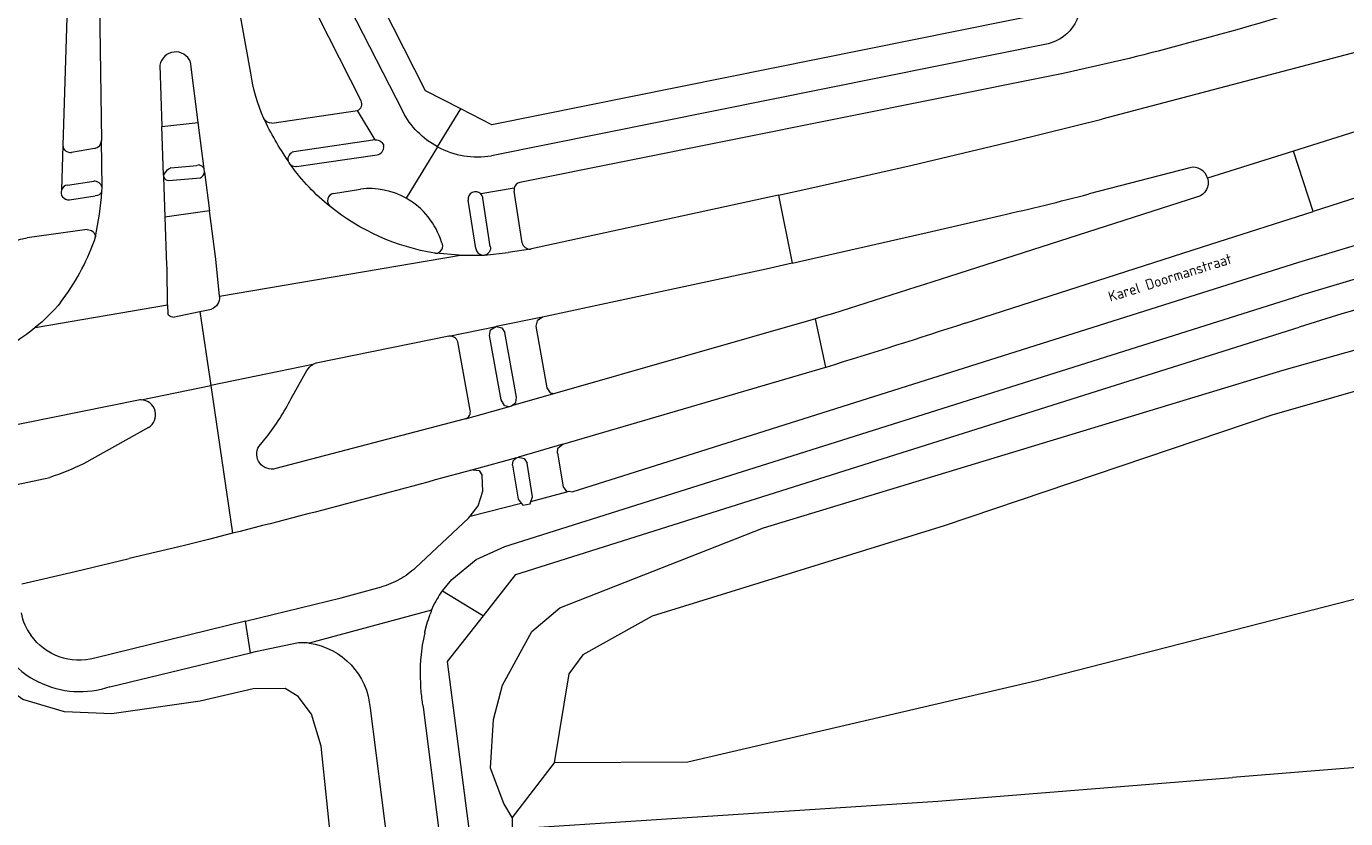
# Model space of a CAD drawing. Header units: metres. Extents: x 195286 to 196278, y 327273 to 327838.
# Tile 5 of 46: x 195393 to 195481, y 327352 to 327405. Entities that reach past the tile are written whole.
import ezdxf
from ezdxf.enums import TextEntityAlignment as Align

# ---------------------------------------------------------------- set-up
doc = ezdxf.new("R2010")
doc.units = ezdxf.units.M
for name, color, linetype, lineweight in [('B-WE-GR-BEPLANTING_CULTUUR_BOSPLANTSOEN-GV', 253, 'Continuous', 18), ('B-WE-GR-BEPLANTING_CULTUUR_HEESTERS-GV', 253, 'Continuous', 18), ('B-WE-IE-TERREINAFSCHEIDING_KUNSTMATIG_HEKWERK-G', 253, 'IE-TERREINAFSCHEIDING-KUNSTMATIG', 18), ('B-WE-OG-TERREIN_BEGROEID-GV', 253, 'Continuous', 9), ('B-WE-OG-TOPOGRAFIE-T18', 2, 'Continuous', 35), ('B-WE-VH-GESLOTENVERHARDING_ASFALT-GV', 253, 'Continuous', 9), ('B-WE-VH-OPENVERHARDING_BETONSTRAATSTEEN-GV', 253, 'Continuous', 9), ('B-WE-VH-TEGEL-GV', 253, 'Continuous', 9)]:
    doc.layers.add(name, color=color, linetype=linetype, lineweight=lineweight)
doc.styles.add('NLCS-ISO-M200-T18', font='NLCS-ISO.ttf', dxfattribs={"height": 0.36})
doc.linetypes.add('IE-TERREINAFSCHEIDING-KUNSTMATIG', pattern='A,4,[82,NLCS.SHX,S=0.75,R=90,X=0,Y=0],4,-2', length=10)

msp = doc.modelspace()

# ---------------------------------------------------------------- linework, layer by layer
at = {"layer": 'B-WE-GR-BEPLANTING_CULTUUR_BOSPLANTSOEN-GV'}
for points in [[(195530.688, 327393.334), (195529.028, 327393.791), (195500.635, 327385.623), (195476.096, 327378.596), (195454.243, 327371.203), (195434.742, 327365.173), (195430.114, 327362.603), (195429.18, 327361.332), (195428.213, 327355.407)], [(195537.972, 327380.551), (195538.202, 327383.313), (195527.523, 327378.693), (195494.527, 327369.601), (195460.417, 327360.868), (195437.138, 327355.452), (195428.213, 327355.407), (195425.41, 327351.751), (195425.412, 327350.994), (195426.496, 327351.062)]]:
    msp.add_lwpolyline(points, dxfattribs=at)
at = {"layer": 'B-WE-GR-BEPLANTING_CULTUUR_HEESTERS-GV'}
for points in [[(195396.215, 327421.407), (195395.712, 327405.848), (195395.412, 327396.57)], [(195415.317, 327399.55), (195411.734, 327406.666)], [(195409.372, 327398.06), (195415.086, 327398.912)]]:
    msp.add_lwpolyline(points, dxfattribs=at)
for points in [[(195415.086, 327398.912, 0.457441), (195415.317, 327399.55)], [(195395.412, 327396.57, 0.428161), (195395.99, 327396.12)], [(195397.54, 327396.382, 0.349635), (195397.994, 327396.9)]]:
    msp.add_lwpolyline(points, format="xyb", dxfattribs=at)
at = {"layer": 'B-WE-IE-TERREINAFSCHEIDING_KUNSTMATIG_HEKWERK-G'}
for points in [[(195498.051, 327356.456), (195498.056, 327356.395), (195473.477, 327354.411)], [(195426.496, 327351.062), (195453.803, 327352.847), (195473.477, 327354.411)]]:
    msp.add_lwpolyline(points, dxfattribs=at)
at = {"layer": 'B-WE-OG-TERREIN_BEGROEID-GV'}
for points in [[(195480.468, 327406.312, -0.012953), (195469.979, 327403.264)], [(195469.979, 327403.264, -0.013956), (195462.171, 327401.391)], [(195471.82, 327394.389, 0.39841), (195470.629, 327395.098)], [(195425.917, 327394.101, 0.31716), (195425.54, 327393.737)], [(195413.478, 327393.386, 0.615132), (195413.25, 327392.518)], [(195418.331, 327393.055, 0.157566), (195415.278, 327393.675)], [(195420.692, 327390.118, 0.192921), (195418.331, 327393.055)], [(195425.54, 327393.737, 0.114062), (195425.547, 327393.534)], [(195395.27, 327386.106, 0.075237), (195397.533, 327390.245)], [(195500.784, 327391.086, 0.011793), (195477.93, 327384.451)], [(195420.291, 327389.387, 0.59551), (195420.692, 327390.118)], [(195426.067, 327390.088, 0.375923), (195426.636, 327389.67)], [(195455.646, 327384.725, -0.00444), (195446.335, 327381.777)], [(195421.773, 327383.475, 0.3855), (195421.185, 327383.851)], [(195412.324, 327382.053, 0.062375), (195412.105, 327381.968)], [(195400.649, 327379.611, 0.041172), (195400.472, 327379.6)], [(195401.127, 327377.761, 0.752215), (195400.649, 327379.611)], [(195422.297, 327378.338, 0.378338), (195422.6, 327378.924)], [(195422.77, 327374.951, -0.005176), (195406.744, 327370.707)], [(195392.627, 327365.401, 0.115785), (195393.292, 327363.903)], [(195398.564, 327360.462, -0.201601), (195393.822, 327360.77)]]:
    msp.add_lwpolyline(points, format="xyb", dxfattribs=at)
for points in [[(195508.662, 327401.724), (195503.329, 327400.015), (195478.859, 327392.173)], [(195462.171, 327401.391), (195461.18, 327401.188), (195425.917, 327394.101)], [(195443.179, 327393.273), (195445.213, 327393.716), (195452.106, 327395.275), (195458.896, 327396.888), (195464.749, 327398.343)], [(195428.421, 327376.043), (195428.803, 327373.815), (195429.057, 327373.468), (195429.211, 327373.509), (195429.399, 327373.479), (195477.911, 327388.789), (195488.963, 327392.101), (195500.087, 327395.164), (195504.492, 327396.352)], [(195470.629, 327395.098), (195463.905, 327393.344)], [(195425.41, 327351.751), (195424.848, 327352.692), (195423.957, 327355.049), (195424.162, 327358.285), (195424.77, 327360.578), (195426.707, 327364.147), (195428.584, 327365.743), (195442.176, 327371.083), (195476.934, 327381.602), (195516.183, 327392.639)], [(195397.052, 327390.965), (195393.046, 327390.416)], [(195397.533, 327390.245), (195397.587, 327390.491)], [(195420.234, 327389.391), (195420.264, 327389.388), (195420.291, 327389.387)], [(195444.087, 327388.73), (195442.347, 327388.333), (195427.422, 327385.117), (195427.064, 327384.888), (195426.994, 327384.525), (195427.719, 327380.415), (195427.95, 327380.077), (195428.243, 327380.037)], [(195421.185, 327383.851), (195412.324, 327382.053)], [(195422.6, 327378.924), (195421.773, 327383.475)], [(195400.472, 327379.6), (195390.89, 327377.654)], [(195391.622, 327373.8), (195394.559, 327374.438)], [(195418.964, 327368.414), (195422.493, 327371.715), (195422.592, 327371.843), (195423.13, 327372.538), (195423.444, 327373.53), (195423.398, 327374.569)], [(195406.744, 327370.707), (195405.145, 327370.303), (195403.449, 327369.878), (195399.844, 327369.025)], [(195407.619, 327364.851), (195413.984, 327366.411), (195416.691, 327367.138)], [(195413.798, 327345.562), (195412.664, 327356.515), (195412.012, 327358.638), (195411.133, 327359.812), (195410.26, 327360.356), (195408.13, 327360.334), (195404.589, 327359.511), (195398.682, 327358.663), (195395.526, 327358.79), (195392.757, 327359.63), (195390.851, 327360.952), (195388.701, 327362.981), (195386.486, 327363.669), (195384.281, 327363.332), (195382.163, 327362.128), (195381.353, 327357.653), (195381.916, 327348.51), (195385.142, 327333.398), (195387.637, 327328.375)], [(195411.82, 327363.384), (195411.735, 327363.395), (195411.691, 327363.399), (195411.648, 327363.404), (195411.607, 327363.407), (195411.567, 327363.411), (195411.526, 327363.413)], [(195411.853, 327363.38), (195411.82, 327363.384)]]:
    msp.add_lwpolyline(points, dxfattribs=at)
at = {"layer": 'B-WE-VH-GESLOTENVERHARDING_ASFALT-GV'}
for points in [[(195407.967, 327401.393), (195407.047, 327406.471)], [(195496.639, 327406.751), (195496.531, 327406.722), (195473.466, 327400.629), (195464.749, 327398.343)], [(195397.874, 327406.007), (195397.994, 327396.9)], [(195503.329, 327400.015), (195502.084, 327403.939), (195477.549, 327396.197)], [(195402.142, 327394.592), (195402.036, 327397.837)], [(195455.646, 327384.725), (195472.037, 327389.987), (195478.859, 327392.173), (195477.549, 327396.197), (195471.82, 327394.389)], [(195404.881, 327394.797), (195405.212, 327392.22)], [(195443.179, 327393.273), (195426.697, 327389.68), (195426.636, 327389.67), (195425.129, 327389.43)], [(195443.179, 327393.273), (195444.087, 327388.73), (195453.105, 327390.784), (195458.015, 327391.912)], [(195471.146, 327393.152), (195454.583, 327387.844)], [(195421.876, 327389.272), (195420.291, 327389.387)], [(195405.872, 327386.53), (195421.946, 327389.272)], [(195393.578, 327384.434), (195402.408, 327385.94), (195402.377, 327388.369)], [(195404.553, 327385.495), (195405.296, 327380.567)], [(195428.794, 327376.649), (195446.333, 327381.787), (195445.654, 327385.012), (195428.243, 327380.037), (195425.363, 327379.214)], [(195421.185, 327383.851), (195424.335, 327384.508)], [(195412.105, 327381.968), (195405.296, 327380.567), (195406.744, 327370.707)], [(195410.656, 327379.701), (195411.711, 327381.568)], [(195446.333, 327381.787), (195446.335, 327381.777)], [(195400.649, 327379.611), (195405.296, 327380.567)], [(195422.297, 327378.338), (195422.2, 327378.311), (195409.623, 327375.027)], [(195401.127, 327377.761), (195396.787, 327375.348)], [(195408.51, 327376.513), (195409.005, 327377.111)], [(195425.705, 327375.744), (195425.836, 327375.782)], [(195392.683, 327367.328), (195396.242, 327368.169), (195399.844, 327369.025)]]:
    msp.add_lwpolyline(points, dxfattribs=at)
for points in [[(195408.83, 327398.378, -0.069423), (195407.967, 327401.393)], [(195410.447, 327395.547, -0.034506), (195408.83, 327398.378)], [(195410.642, 327395.255, -0.051343), (195410.447, 327395.547)], [(195413.25, 327392.518, -0.069411), (195410.642, 327395.255)], [(195471.82, 327394.389, -0.407569), (195471.146, 327393.152)], [(195458.015, 327391.912, 0.008084), (195463.905, 327393.344)], [(195420.234, 327389.391, -0.129279), (195413.25, 327392.518)], [(195454.583, 327387.844, -0.004425), (195445.654, 327385.012)], [(195395.27, 327386.106, -0.044592), (195393.578, 327384.434)], [(195405.875, 327386.498, -0.315293), (195405.344, 327385.654)], [(195402.763, 327385.135, -0.306483), (195402.416, 327385.342)], [(195393.578, 327384.434, -0.074301), (195390.206, 327382.405)], [(195411.711, 327381.568, -0.151092), (195412.105, 327381.968)], [(195409.005, 327377.111, 0.049567), (195410.656, 327379.701)], [(195409.623, 327375.027, -0.682969), (195408.51, 327376.513)], [(195396.787, 327375.348, -0.032864), (195394.559, 327374.438)]]:
    msp.add_lwpolyline(points, format="xyb", dxfattribs=at)
at = {"layer": 'B-WE-VH-OPENVERHARDING_BETONSTRAATSTEEN-GV'}
for points in [[(195418.099, 327398.86), (195412.841, 327409.165)], [(195461.176, 327403.362), (195424.021, 327395.898)], [(195401.901, 327401.938), (195402.036, 327397.837), (195404.455, 327398.122), (195403.935, 327402.152)], [(195416.264, 327396.95), (195410.83, 327396.156)], [(195420.431, 327396.488), (195418.331, 327393.055)], [(195411.022, 327395.171), (195416.391, 327395.961)], [(195404.881, 327394.797), (195404.853, 327395.016)], [(195398.02, 327393.518), (195398.037, 327393.768)], [(195402.142, 327394.592), (195402.146, 327394.481)], [(195402.146, 327394.481), (195402.234, 327391.791)], [(195402.46, 327394.233), (195404.6, 327394.428)], [(195395.853, 327392.962), (195397.586, 327393.209)], [(195413.478, 327393.386), (195415.278, 327393.675)], [(195422.971, 327389.702), (195422.458, 327392.93)], [(195423.947, 327389.844), (195423.458, 327393.06)], [(195405.626, 327388.997), (195405.212, 327392.22), (195402.234, 327391.791), (195402.339, 327388.593)], [(195405.875, 327386.498), (195405.872, 327386.53), (195405.626, 327388.997)], [(195421.876, 327389.272), (195421.946, 327389.272), (195423.402, 327389.271)], [(195423.402, 327389.271), (195423.549, 327389.271)], [(195402.408, 327385.94), (195402.416, 327385.342)], [(195420.456, 327366.43), (195420.534, 327366.55), (195420.615, 327366.669), (195420.698, 327366.786), (195420.759, 327366.87), (195421.386, 327367.623), (195423.011, 327368.958), (195424.922, 327369.837), (195477.937, 327386.544)], [(195402.763, 327385.135), (195404.553, 327385.495), (195405.344, 327385.654)], [(195424.887, 327379.244), (195424.672, 327379.604), (195423.887, 327383.903), (195423.966, 327384.271), (195424.335, 327384.508)], [(195424.887, 327379.244), (195425.238, 327379.178), (195425.363, 327379.214), (195425.646, 327379.425), (195425.689, 327379.786), (195424.91, 327384.093)], [(195422.297, 327378.338), (195425.238, 327379.178)], [(195425.421, 327375.245), (195425.48, 327375.542), (195425.705, 327375.744), (195422.77, 327374.951), (195423.195, 327374.891), (195423.398, 327374.569)], [(195425.421, 327375.245), (195425.798, 327372.977), (195426.003, 327372.719), (195426.107, 327372.588), (195426.599, 327372.665), (195426.66, 327372.829), (195426.773, 327373.131), (195426.408, 327375.388)], [(195422.592, 327371.843), (195426.003, 327372.719)], [(195398.564, 327360.462), (195407.935, 327362.732), (195407.619, 327364.851), (195397.548, 327362.382)], [(195420.022, 327365.579), (195411.853, 327363.38)], [(195419.567, 327364.065), (195419.582, 327364.128), (195419.716, 327364.64), (195419.764, 327364.804), (195419.813, 327364.967), (195419.861, 327365.116), (195419.861, 327365.119), (195419.925, 327365.31)], [(195407.935, 327362.732), (195408.285, 327362.817), (195411.143, 327363.424), (195411.486, 327363.416), (195411.526, 327363.413)], [(195415.921, 327359.038), (195417.442, 327347.123), (195418.217, 327341.225)]]:
    msp.add_lwpolyline(points, dxfattribs=at)
for points in [[(195463.209, 327406.915, -0.427749), (195461.176, 327403.362)], [(195403.935, 327402.152, 0.755952), (195401.901, 327401.938)], [(195420.431, 327396.488, -0.151372), (195418.099, 327398.86)], [(195416.264, 327396.95, -0.211677), (195416.651, 327396.84)], [(195416.391, 327395.961, 0.417555), (195416.828, 327396.52)], [(195416.651, 327396.84, -0.190968), (195416.828, 327396.52)], [(195410.83, 327396.156, 0.41152), (195410.447, 327395.547)], [(195402.627, 327395.086, 0.231878), (195402.142, 327394.592)], [(195404.515, 327395.297, -0.081531), (195404.37, 327395.253)], [(195404.6, 327394.428, 0.214383), (195404.881, 327394.797)], [(195411.022, 327395.171, -0.210702), (195410.642, 327395.255)], [(195395.731, 327393.942, 0.283651), (195395.326, 327393.618)], [(195398.037, 327393.768, 0.366783), (195397.482, 327394.205)], [(195402.146, 327394.481, 0.315345), (195402.46, 327394.233)], [(195395.326, 327393.618, 0.559204), (195395.853, 327392.962)], [(195398.02, 327393.518, -0.317054), (195397.586, 327393.209)], [(195397.587, 327390.491, 0.034039), (195398.02, 327393.518)], [(195423.308, 327393.349, 0.698465), (195422.458, 327392.93)], [(195423.458, 327393.06, 0.163602), (195423.308, 327393.349)], [(195389.083, 327385.335, -0.397876), (195393.046, 327390.416)], [(195397.052, 327390.965, -0.423143), (195397.587, 327390.491)], [(195422.971, 327389.702, 0.331787), (195423.402, 327389.271)], [(195402.339, 327388.593, 0.037665), (195402.377, 327388.369)], [(195418.964, 327368.414, -0.057311), (195417.902, 327367.643)], [(195417.902, 327367.643, -0.058451), (195416.691, 327367.138)], [(195390.587, 327364.834, 0.22727), (195393.822, 327360.77)], [(195397.548, 327362.382, -0.313742), (195393.292, 327363.903)], [(195411.853, 327363.38, -0.353647), (195415.921, 327359.038)]]:
    msp.add_lwpolyline(points, format="xyb", dxfattribs=at)
at = {"layer": 'B-WE-VH-TEGEL-GV'}
for points in [[(195420.431, 327396.488), (195421.977, 327399.018), (195419.632, 327400.228), (195414.639, 327410.062), (195412.893, 327413.7)], [(195461.489, 327405.485), (195424.049, 327397.948), (195421.977, 327399.018)], [(195416.264, 327396.95), (195415.086, 327398.912)], [(195404.853, 327395.016), (195404.455, 327398.122)], [(195395.412, 327396.57), (195395.326, 327393.618)], [(195398.037, 327393.768), (195397.994, 327396.9)], [(195397.54, 327396.382), (195395.99, 327396.12)], [(195402.627, 327395.086), (195404.37, 327395.253)], [(195395.731, 327393.942), (195397.482, 327394.205)], [(195505.13, 327394.34), (195500.523, 327393.089), (195489.202, 327389.913), (195477.937, 327386.544)], [(195425.54, 327393.737), (195423.308, 327393.349)], [(195426.067, 327390.088), (195425.547, 327393.534)], [(195423.549, 327389.271), (195425.129, 327389.43)], [(195427.422, 327385.117), (195424.335, 327384.508), (195424.709, 327384.42), (195424.91, 327384.093)], [(195420.759, 327366.87), (195423.487, 327365.212), (195425.645, 327367.957), (195477.93, 327384.451)], [(195428.421, 327376.043), (195428.462, 327376.391), (195428.794, 327376.649), (195425.836, 327375.782), (195426.21, 327375.707), (195426.408, 327375.388)], [(195426.66, 327372.829), (195429.057, 327373.468)], [(195420.456, 327366.43), (195420.38, 327366.309), (195420.306, 327366.186), (195420.234, 327366.062), (195420.154, 327365.919), (195420.095, 327365.77), (195420.075, 327365.721), (195420.022, 327365.579), (195420.007, 327365.539), (195419.992, 327365.5), (195419.925, 327365.31)], [(195424.164, 327338.534), (195424.158, 327338.565), (195424.094, 327338.921), (195424.032, 327339.278), (195424.024, 327339.324), (195423.913, 327340.022), (195423.903, 327340.09), (195423.795, 327340.858), (195423.711, 327341.539), (195423.707, 327341.569), (195423.704, 327341.6), (195423.664, 327341.964), (195423.627, 327342.328), (195422.896, 327348.241), (195422.563, 327350.814), (195421.092, 327362.165), (195423.487, 327365.212)], [(195419.305, 327362.42), (195419.303, 327362.392), (195419.296, 327362.296), (195419.288, 327362.201), (195419.287, 327362.188), (195419.274, 327361.981), (195419.265, 327361.779), (195419.258, 327361.532), (195419.256, 327361.342), (195419.285, 327360.489)], [(195419.4, 327359.449), (195419.406, 327359.409), (195419.43, 327359.264), (195419.438, 327359.22), (195419.456, 327359.119), (195420.891, 327347.91), (195421.624, 327342.253)]]:
    msp.add_lwpolyline(points, dxfattribs=at)
for points in [[(195409.372, 327398.06, -0.274002), (195408.83, 327398.378)], [(195420.431, 327396.488, 0.166472), (195424.021, 327395.898)], [(195404.515, 327395.297, -0.188178), (195404.853, 327395.016)], [(195423.947, 327389.844, -0.433417), (195423.549, 327389.271)], [(195419.567, 327364.065, 0.032864), (195419.305, 327362.42)], [(195419.285, 327360.489, 0.021848), (195419.4, 327359.449)]]:
    msp.add_lwpolyline(points, format="xyb", dxfattribs=at)

# ---------------------------------------------------------------- texts
at = {"layer": 'B-WE-OG-TOPOGRAFIE-T18', "style": 'NLCS-ISO-M200-T18'}
msp.add_text('Karel Doormanstraat', height=0.7, rotation=17.62461, dxfattribs=at).set_placement((195469.308, 327387.771), align=Align.MIDDLE)

doc.saveas('drawing.dxf')
